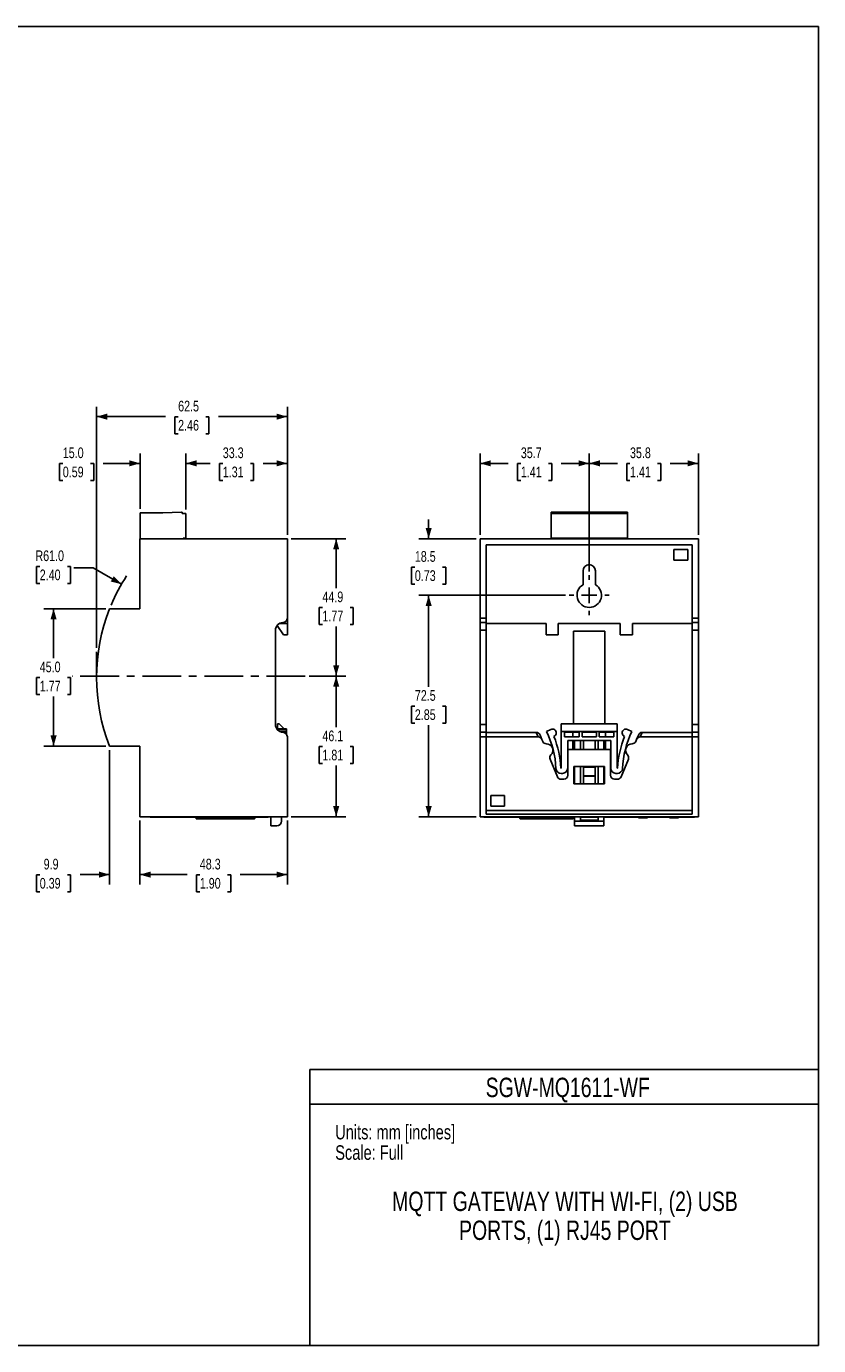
# Model space of a CAD drawing. Header units: millimetres. Extents: x 0 to 559, y 0 to 432.
# Tile 2 of 2: x 299 to 559, y 0 to 432. Entities that reach past the tile are written whole.
import ezdxf

# ---------------------------------------------------------------- set-up
doc = ezdxf.new("R2010")
doc.units = ezdxf.units.MM
doc.linetypes.add('CENTERX2', pattern=[20.32, 12.7, -2.54, 2.54, -2.54])
doc.layers.add('CENTER', color=40, linetype='CENTERX2')
doc.layers.add('DIMENSIONS', color=140, linetype='Continuous', lineweight=25)
doc.layers.add('TEXT', color=140, linetype='Continuous', lineweight=25)
doc.styles.add('SLDTEXTSTYLE0', font='TXT', dxfattribs={"width": 0.75})
doc.dimstyles.new('SLDDIMSTYLE0', dxfattribs={"dimtxt": 3.5, "dimasz": 3.5, "dimexe": 0, "dimexo": 0.0625, "dimgap": 0.875, "dimtad": 0, "dimtih": 1, "dimtoh": 1, "dimdec": 1, "dimrnd": 1e-09, "dimzin": 4, "dimdsep": 46, "dimtxsty": 'SLDTEXTSTYLE0', "dimsah": 1, "dimcen": 0.09, "dimadec": 0, "dimazin": 1, "dimtfac": 1, "dimtdec": 1, "dimtofl": 0, "dimtmove": 0, "dimatfit": 3, "dimfxl": 0, "dimfrac": 2, "dimtolj": 1, "dimtzin": 12, "dimarcsym": 0})
doc.dimstyles.new('SLDDIMSTYLE1', dxfattribs={"dimtxt": 3.5, "dimasz": 3.5, "dimexe": 0, "dimexo": 0.0625, "dimgap": 0.875, "dimtad": 0, "dimtih": 1, "dimtoh": 1, "dimdec": 1, "dimrnd": 1e-09, "dimzin": 12, "dimdsep": 46, "dimtxsty": 'SLDTEXTSTYLE0', "dimsah": 1, "dimcen": 0.09, "dimadec": 0, "dimazin": 3, "dimtfac": 1, "dimtdec": 1, "dimtmove": 0, "dimatfit": 0, "dimfxl": 0, "dimfrac": 2, "dimtolj": 1, "dimtzin": 12, "dimarcsym": 0})
doc.dimstyles.new('SLDDIMSTYLE2', dxfattribs={"dimtxt": 3.5, "dimasz": 3.5, "dimexe": 0, "dimexo": 0.0625, "dimgap": 0.875, "dimtad": 0, "dimtih": 1, "dimtoh": 1, "dimdec": 1, "dimrnd": 1e-09, "dimzin": 12, "dimdsep": 46, "dimtxsty": 'SLDTEXTSTYLE0', "dimsah": 1, "dimcen": 0.09, "dimadec": 0, "dimazin": 3, "dimtfac": 1, "dimtdec": 1, "dimtofl": 0, "dimtmove": 0, "dimatfit": 3, "dimfxl": 0, "dimfrac": 2, "dimtolj": 1, "dimtzin": 12, "dimarcsym": 0})
doc.dimstyles.new('SLDDIMSTYLE4', dxfattribs={"dimtxt": 3.5, "dimasz": 3.5, "dimexe": 0, "dimexo": 0.0625, "dimgap": 0.875, "dimtad": 0, "dimtih": 1, "dimtoh": 1, "dimdec": 1, "dimrnd": 1e-09, "dimzin": 4, "dimdsep": 46, "dimtxsty": 'SLDTEXTSTYLE0', "dimsah": 1, "dimcen": 0.09, "dimadec": 0, "dimazin": 1, "dimtfac": 1, "dimtdec": 1, "dimtmove": 0, "dimatfit": 0, "dimfxl": 0, "dimfrac": 2, "dimtolj": 1, "dimtzin": 12, "dimarcsym": 0})
doc.dimstyles.new('SLDDIMSTYLE5', dxfattribs={"dimtxt": 3.5, "dimasz": 3.5, "dimexe": 0, "dimexo": 0.0625, "dimgap": 0.875, "dimtad": 0, "dimtih": 1, "dimtoh": 1, "dimdec": 1, "dimrnd": 1e-09, "dimzin": 4, "dimdsep": 46, "dimtxsty": 'SLDTEXTSTYLE0', "dimsah": 1, "dimcen": 0, "dimadec": 0, "dimazin": 1, "dimtfac": 1, "dimtdec": 1, "dimtofl": 0, "dimtmove": 0, "dimatfit": 3, "dimfxl": 0, "dimfrac": 2, "dimtolj": 1, "dimtzin": 12, "dimarcsym": 0})

# ---------------------------------------------------------------- blocks, each defined once
blk = doc.blocks.new('SW_NOTE_1')
at = {"layer": 'TEXT', "color": 0, "char_height": 6.35, "attachment_point": 2, "style": 'SLDTEXTSTYLE0'}
for s, insert in [('MQTT GATEWAY WITH WI-FI, (2) USB', (69.95, 8.19)), ('PORTS, (1) RJ45 PORT', (69.93, -1.28))]:
    blk.add_mtext(s, dxfattribs=dict(at, insert=insert))
blk = doc.blocks.new('_D_8')
at = {"layer": 'DIMENSIONS'}
for p, q in [((386.05, 264.1), (403.96, 264.1)), ((400.78, 264.1), (400.78, 247.93)), ((396.26, 241.61), (395.19, 241.61)), ((395.19, 241.61), (395.19, 236.05)), ((405.31, 241.61), (406.37, 241.61)), ((406.37, 241.61), (406.37, 236.05)), ((395.19, 236.05), (396.26, 236.05)), ((400.78, 219.17), (400.78, 235.34)), ((406.37, 236.05), (405.31, 236.05)), ((391.9, 219.17), (403.96, 219.17))]:
    blk.add_line(p, q, dxfattribs=at)
for points in [[(400.78, 264.1), (399.78, 260.6), (401.78, 260.6)], [(400.78, 219.17), (401.78, 222.67), (399.78, 222.67)]]:
    blk.add_solid(points, dxfattribs=at)
at = {"layer": 'DIMENSIONS', "char_height": 3.5, "attachment_point": 1, "style": 'SLDTEXTSTYLE0'}
for s, insert in [('44.9', (396.26, 246.83)), ('1.77', (396.26, 240.56))]:
    blk.add_mtext(s, dxfattribs=dict(at, insert=insert))
blk = doc.blocks.new('_D_9')
at = {"layer": 'DIMENSIONS'}
for p, q in [((391.9, 219.17), (403.96, 219.17)), ((400.78, 219.17), (400.78, 202.43)), ((396.26, 196.11), (395.19, 196.11)), ((395.19, 196.11), (395.19, 190.55)), ((405.31, 196.11), (406.37, 196.11)), ((406.37, 196.11), (406.37, 190.55)), ((395.19, 190.55), (396.26, 190.55)), ((406.37, 190.55), (405.31, 190.55)), ((400.78, 173.1), (400.78, 189.84)), ((386.05, 173.1), (403.96, 173.1))]:
    blk.add_line(p, q, dxfattribs=at)
for points in [[(400.78, 219.17), (399.78, 215.67), (401.78, 215.67)], [(400.78, 173.1), (401.78, 176.6), (399.78, 176.6)]]:
    blk.add_solid(points, dxfattribs=at)
at = {"layer": 'DIMENSIONS', "char_height": 3.5, "attachment_point": 1, "style": 'SLDTEXTSTYLE0'}
for s, insert in [('46.1', (396.26, 201.33)), ('1.81', (396.26, 195.06))]:
    blk.add_mtext(s, dxfattribs=dict(at, insert=insert))
blk = doc.blocks.new('_D_10')
at = {"layer": 'DIMENSIONS'}
for p, q in [((322.28, 228.36), (322.28, 307.24)), ((384.78, 265.37), (384.78, 307.24)), ((322.28, 304.06), (344.87, 304.06)), ((349.01, 304.03), (347.94, 304.03)), ((347.94, 304.03), (347.94, 298.48)), ((358.06, 304.03), (359.12, 304.03)), ((359.12, 304.03), (359.12, 298.48)), ((384.78, 304.06), (362.19, 304.06)), ((347.94, 298.48), (349.01, 298.48)), ((359.12, 298.48), (358.06, 298.48))]:
    blk.add_line(p, q, dxfattribs=at)
for points in [[(322.28, 304.06), (325.78, 303.06), (325.78, 305.06)], [(384.78, 304.06), (381.28, 305.06), (381.28, 303.06)]]:
    blk.add_solid(points, dxfattribs=at)
at = {"layer": 'DIMENSIONS', "char_height": 3.5, "attachment_point": 1, "style": 'SLDTEXTSTYLE0'}
for s, insert in [('62.5', (349.01, 309.26)), ('2.46', (349.01, 302.99))]:
    blk.add_mtext(s, dxfattribs=dict(at, insert=insert))
blk = doc.blocks.new('_D_11')
at = {"layer": 'DIMENSIONS'}
for p, q in [((351.53, 273.65), (351.53, 291.96)), ((384.78, 265.37), (384.78, 291.96)), ((351.53, 288.78), (359.5, 288.78)), ((363.63, 288.75), (362.57, 288.75)), ((362.57, 288.75), (362.57, 283.2)), ((372.68, 288.75), (373.75, 288.75)), ((373.75, 288.75), (373.75, 283.2)), ((384.78, 288.78), (376.82, 288.78)), ((362.57, 283.2), (363.63, 283.2)), ((373.75, 283.2), (372.68, 283.2))]:
    blk.add_line(p, q, dxfattribs=at)
for points in [[(351.53, 288.78), (355.03, 287.78), (355.03, 289.78)], [(384.78, 288.78), (381.28, 289.78), (381.28, 287.78)]]:
    blk.add_solid(points, dxfattribs=at)
at = {"layer": 'DIMENSIONS', "char_height": 3.5, "attachment_point": 1, "style": 'SLDTEXTSTYLE0'}
for s, insert in [('33.3', (363.63, 293.98)), ('1.31', (363.63, 287.71))]:
    blk.add_mtext(s, dxfattribs=dict(at, insert=insert))
blk = doc.blocks.new('_D_12')
at = {"layer": 'DIMENSIONS'}
for p, q in [((336.53, 273.87), (336.53, 291.96)), ((351.53, 273.65), (351.53, 291.96)), ((311.23, 288.75), (310.17, 288.75)), ((310.17, 288.75), (310.17, 283.2)), ((320.28, 288.75), (321.35, 288.75)), ((321.35, 288.75), (321.35, 283.2)), ((336.53, 288.78), (324.42, 288.78)), ((351.53, 288.78), (357.88, 288.78)), ((310.17, 283.2), (311.23, 283.2)), ((321.35, 283.2), (320.28, 283.2))]:
    blk.add_line(p, q, dxfattribs=at)
for points in [[(336.53, 288.78), (333.03, 289.78), (333.03, 287.78)], [(351.53, 288.78), (355.03, 287.78), (355.03, 289.78)]]:
    blk.add_solid(points, dxfattribs=at)
at = {"layer": 'DIMENSIONS', "char_height": 3.5, "attachment_point": 1, "style": 'SLDTEXTSTYLE0'}
for s, insert in [('15.0', (311.23, 293.98)), ('0.59', (311.23, 287.71))]:
    blk.add_mtext(s, dxfattribs=dict(at, insert=insert))
blk = doc.blocks.new('_D_13')
at = {"layer": 'DIMENSIONS'}
for p, q in [((303.68, 255.06), (302.62, 255.06)), ((302.62, 255.06), (302.62, 249.5)), ((312.73, 255.06), (313.8, 255.06)), ((313.8, 255.06), (313.8, 249.5)), ((321.22, 254.54), (314.87, 254.54)), ((330.46, 249.21), (321.22, 254.54)), ((302.62, 249.5), (303.68, 249.5)), ((313.8, 249.5), (312.73, 249.5))]:
    blk.add_line(p, q, dxfattribs=at)
blk.add_arc((383.3, 218.7), 61.02, 147.0213, 157.1688, dxfattribs=at)
blk.add_solid([(330.46, 249.21), (327.93, 251.83), (326.93, 250.09)], dxfattribs=at)
at = {"layer": 'DIMENSIONS', "char_height": 3.5, "attachment_point": 1, "style": 'SLDTEXTSTYLE0'}
for s, insert in [('R61.0', (302.26, 260.28)), ('2.40', (303.68, 254.02))]:
    blk.add_mtext(s, dxfattribs=dict(at, insert=insert))
blk = doc.blocks.new('_D_14')
at = {"layer": 'DIMENSIONS'}
for p, q in [((325.31, 241.2), (305.03, 241.2)), ((308.21, 241.2), (308.21, 224.99)), ((303.68, 218.67), (302.62, 218.67)), ((302.62, 218.67), (302.62, 213.12)), ((312.73, 218.67), (313.8, 218.67)), ((313.8, 218.67), (313.8, 213.12)), ((302.62, 213.12), (303.68, 213.12)), ((308.21, 196.2), (308.21, 212.41)), ((313.8, 213.12), (312.73, 213.12)), ((325.31, 196.2), (305.03, 196.2))]:
    blk.add_line(p, q, dxfattribs=at)
for points in [[(308.21, 241.2), (307.21, 237.7), (309.21, 237.7)], [(308.21, 196.2), (309.21, 199.7), (307.21, 199.7)]]:
    blk.add_solid(points, dxfattribs=at)
at = {"layer": 'DIMENSIONS', "char_height": 3.5, "attachment_point": 1, "style": 'SLDTEXTSTYLE0'}
for s, insert in [('45.0', (303.68, 223.9)), ('1.77', (303.68, 217.63))]:
    blk.add_mtext(s, dxfattribs=dict(at, insert=insert))
blk = doc.blocks.new('_D_15')
at = {"layer": 'DIMENSIONS'}
for p, q in [((326.58, 194.93), (326.58, 150.98)), ((336.48, 171.83), (336.48, 150.98)), ((303.68, 154.13), (302.62, 154.13)), ((302.62, 154.13), (302.62, 148.57)), ((312.73, 154.13), (313.8, 154.13)), ((313.8, 154.13), (313.8, 148.57)), ((326.58, 154.16), (316.87, 154.16)), ((336.48, 154.16), (342.83, 154.16)), ((302.62, 148.57), (303.68, 148.57)), ((313.8, 148.57), (312.73, 148.57))]:
    blk.add_line(p, q, dxfattribs=at)
for points in [[(326.58, 154.16), (323.08, 155.16), (323.08, 153.16)], [(336.48, 154.16), (339.98, 153.16), (339.98, 155.16)]]:
    blk.add_solid(points, dxfattribs=at)
at = {"layer": 'DIMENSIONS', "char_height": 3.5, "attachment_point": 1, "style": 'SLDTEXTSTYLE0'}
for s, insert in [('9.9', (304.97, 159.35)), ('0.39', (303.68, 153.08))]:
    blk.add_mtext(s, dxfattribs=dict(at, insert=insert))
blk = doc.blocks.new('_D_16')
at = {"layer": 'DIMENSIONS'}
for p, q in [((336.48, 171.83), (336.48, 150.98)), ((384.78, 171.83), (384.78, 150.98)), ((336.48, 154.16), (351.97, 154.16)), ((356.11, 154.13), (355.04, 154.13)), ((355.04, 154.13), (355.04, 148.57)), ((365.16, 154.13), (366.22, 154.13)), ((366.22, 154.13), (366.22, 148.57)), ((384.78, 154.16), (369.29, 154.16)), ((355.04, 148.57), (356.11, 148.57)), ((366.22, 148.57), (365.16, 148.57))]:
    blk.add_line(p, q, dxfattribs=at)
for points in [[(336.48, 154.16), (339.98, 153.16), (339.98, 155.16)], [(384.78, 154.16), (381.28, 155.16), (381.28, 153.16)]]:
    blk.add_solid(points, dxfattribs=at)
at = {"layer": 'DIMENSIONS', "char_height": 3.5, "attachment_point": 1, "style": 'SLDTEXTSTYLE0'}
for s, insert in [('48.3', (356.11, 159.35)), ('1.90', (356.11, 153.08))]:
    blk.add_mtext(s, dxfattribs=dict(at, insert=insert))
blk = doc.blocks.new('_D_21')
at = {"layer": 'DIMENSIONS'}
for p, q in [((483.66, 253.41), (483.66, 291.96)), ((519.41, 265.37), (519.41, 291.96)), ((483.66, 288.78), (492.87, 288.78)), ((497.01, 288.75), (495.94, 288.75)), ((495.94, 288.75), (495.94, 283.2)), ((506.06, 288.75), (507.13, 288.75)), ((507.13, 288.75), (507.13, 283.2)), ((519.41, 288.78), (510.2, 288.78)), ((495.94, 283.2), (497.01, 283.2)), ((507.13, 283.2), (506.06, 283.2))]:
    blk.add_line(p, q, dxfattribs=at)
for points in [[(483.66, 288.78), (487.16, 287.78), (487.16, 289.78)], [(519.41, 288.78), (515.91, 289.78), (515.91, 287.78)]]:
    blk.add_solid(points, dxfattribs=at)
at = {"layer": 'DIMENSIONS', "char_height": 3.5, "attachment_point": 1, "style": 'SLDTEXTSTYLE0'}
for s, insert in [('35.8', (497.01, 293.98)), ('1.41', (497.01, 287.71))]:
    blk.add_mtext(s, dxfattribs=dict(at, insert=insert))
blk = doc.blocks.new('_D_22')
at = {"layer": 'DIMENSIONS'}
for p, q in [((447.91, 265.37), (447.91, 291.96)), ((483.66, 253.41), (483.66, 291.96)), ((447.91, 288.78), (457.12, 288.78)), ((461.26, 288.75), (460.19, 288.75)), ((460.19, 288.75), (460.19, 283.2)), ((470.31, 288.75), (471.38, 288.75)), ((471.38, 288.75), (471.38, 283.2)), ((483.66, 288.78), (474.45, 288.78)), ((460.19, 283.2), (461.26, 283.2)), ((471.38, 283.2), (470.31, 283.2))]:
    blk.add_line(p, q, dxfattribs=at)
for points in [[(447.91, 288.78), (451.41, 287.78), (451.41, 289.78)], [(483.66, 288.78), (480.16, 289.78), (480.16, 287.78)]]:
    blk.add_solid(points, dxfattribs=at)
at = {"layer": 'DIMENSIONS', "char_height": 3.5, "attachment_point": 1, "style": 'SLDTEXTSTYLE0'}
for s, insert in [('35.7', (461.26, 293.98)), ('1.41', (461.26, 287.71))]:
    blk.add_mtext(s, dxfattribs=dict(at, insert=insert))
blk = doc.blocks.new('_D_23')
at = {"layer": 'DIMENSIONS'}
for p, q in [((431.07, 264.1), (431.07, 270.45)), ((446.64, 264.1), (427.89, 264.1)), ((426.54, 254.82), (425.48, 254.82)), ((425.48, 254.82), (425.48, 249.27)), ((435.59, 254.82), (436.66, 254.82)), ((436.66, 254.82), (436.66, 249.27)), ((425.48, 249.27), (426.54, 249.27)), ((436.66, 249.27), (435.59, 249.27)), ((475.85, 245.6), (427.89, 245.6)), ((431.07, 245.6), (431.07, 239.25))]:
    blk.add_line(p, q, dxfattribs=at)
for points in [[(431.07, 264.1), (432.07, 267.6), (430.07, 267.6)], [(431.07, 245.6), (430.07, 242.1), (432.07, 242.1)]]:
    blk.add_solid(points, dxfattribs=at)
at = {"layer": 'DIMENSIONS', "char_height": 3.5, "attachment_point": 1, "style": 'SLDTEXTSTYLE0'}
for s, insert in [('18.5', (426.54, 260.05)), ('0.73', (426.54, 253.78))]:
    blk.add_mtext(s, dxfattribs=dict(at, insert=insert))
blk = doc.blocks.new('_D_24')
at = {"layer": 'DIMENSIONS'}
for p, q in [((475.85, 245.6), (427.89, 245.6)), ((431.07, 245.6), (431.07, 215.64)), ((426.54, 209.32), (425.48, 209.32)), ((425.48, 209.32), (425.48, 203.77)), ((435.59, 209.32), (436.66, 209.32)), ((436.66, 209.32), (436.66, 203.77)), ((425.48, 203.77), (426.54, 203.77)), ((431.07, 173.1), (431.07, 203.06)), ((436.66, 203.77), (435.59, 203.77)), ((446.64, 173.1), (427.89, 173.1))]:
    blk.add_line(p, q, dxfattribs=at)
for points in [[(431.07, 245.6), (430.07, 242.1), (432.07, 242.1)], [(431.07, 173.1), (432.07, 176.6), (430.07, 176.6)]]:
    blk.add_solid(points, dxfattribs=at)
at = {"layer": 'DIMENSIONS', "char_height": 3.5, "attachment_point": 1, "style": 'SLDTEXTSTYLE0'}
for s, insert in [('72.5', (426.54, 214.55)), ('2.85', (426.54, 208.28))]:
    blk.add_mtext(s, dxfattribs=dict(at, insert=insert))
blk = doc.blocks.new('SW_CENTERMARKSYMBOL_0')
at = {"layer": 'CENTER', "color": 0}
for p, q in [((0, 5.08), (0, 6.54)), ((-5.08, 0), (-6.54, 0)), ((0, 0), (-2.54, 0)), ((0, 0), (0, 2.54)), ((0, 0), (0, -2.54)), ((0, 0), (2.54, 0)), ((5.08, 0), (6.54, 0)), ((0, -5.08), (0, -6.54))]:
    blk.add_line(p, q, dxfattribs=at)

msp = doc.modelspace()

# ---------------------------------------------------------------- linework, layer by layer
at = {"color": 7, "linetype": 'Continuous'}
for p, q in [((0, 431.8), (558.8, 431.8)), ((558.8, 431.8), (558.8, 0)), ((558.8, 0), (0, 0))]:
    msp.add_line(p, q, dxfattribs=at)
for p, q in [((336.53, 264.1), (336.53, 272.6)), ((336.53, 272.6), (344.03, 272.6)), ((344.03, 272.6), (350.13, 272.78)), ((350.13, 272.78), (350.28, 272.78)), ((350.28, 272.78), (350.28, 272.38)), ((350.28, 272.38), (351.53, 272.38)), ((351.53, 272.38), (351.53, 264.32)), ((496.16, 272.78), (471.16, 272.78)), ((471.16, 272.78), (471.16, 272.38)), ((496.16, 272.38), (471.16, 272.38)), ((471.16, 272.38), (471.16, 264.32)), ((496.16, 272.78), (496.16, 272.38)), ((496.16, 272.38), (496.16, 264.32)), ((336.48, 264.1), (336.48, 241.2)), ((384.78, 264.1), (336.48, 264.1)), ((351.53, 264.32), (350.68, 264.32)), ((350.68, 264.32), (350.68, 264.1)), ((384.78, 238.15), (384.78, 264.1)), ((447.91, 238.15), (447.91, 264.1)), ((447.91, 264.1), (519.41, 264.1)), ((496.16, 264.32), (471.16, 264.32)), ((471.16, 264.32), (471.16, 264.1)), ((496.16, 264.32), (496.16, 264.1)), ((519.41, 238.15), (519.41, 264.1)), ((449.91, 236.32), (449.91, 262.1)), ((449.91, 262.1), (517.41, 262.1)), ((449.91, 238.15), (449.91, 262.1)), ((511.41, 260.6), (511.41, 257.1)), ((515.91, 260.6), (511.41, 260.6)), ((515.91, 257.1), (515.91, 260.6)), ((517.41, 236.32), (517.41, 262.1)), ((517.41, 238.15), (517.41, 262.1)), ((511.41, 257.1), (515.91, 257.1)), ((481.63, 253.6), (481.63, 249.05)), ((485.68, 249.05), (485.68, 253.6)), ((336.48, 241.2), (326.58, 241.2)), ((384.78, 236.32), (384.78, 238.15)), ((447.91, 238.15), (449.91, 238.15)), ((447.91, 236.65), (447.91, 238.15)), ((517.41, 238.15), (519.41, 238.15)), ((519.41, 238.15), (519.41, 236.65)), ((380.88, 203.25), (380.88, 234.15)), ((381.4, 235.68), (383.54, 232.62)), ((382.14, 236.32), (384.78, 236.32)), ((384.78, 236.32), (384.78, 232.62)), ((449.91, 236.65), (447.91, 236.65)), ((447.91, 234.15), (447.91, 236.65)), ((449.91, 234.15), (447.91, 234.15)), ((447.91, 203.25), (447.91, 234.15)), ((449.91, 236.32), (469.53, 236.32)), ((449.91, 234.15), (449.91, 236.32)), ((449.91, 203.25), (449.91, 234.15)), ((469.53, 236.32), (469.53, 232.62)), ((473.53, 236.32), (493.78, 236.32)), ((473.53, 232.62), (473.53, 236.32)), ((488.81, 233.82), (478.51, 233.82)), ((478.51, 233.82), (478.51, 203.56)), ((488.81, 233.82), (488.81, 203.56)), ((493.78, 236.32), (493.78, 232.62)), ((497.78, 236.32), (517.41, 236.32)), ((497.78, 232.62), (497.78, 236.32)), ((519.41, 236.65), (517.41, 236.65)), ((517.41, 236.32), (517.41, 234.15)), ((519.41, 234.15), (517.41, 234.15)), ((517.41, 203.25), (517.41, 234.15)), ((519.41, 236.65), (519.41, 234.15)), ((519.41, 203.25), (519.41, 234.15)), ((383.54, 232.62), (384.78, 232.62)), ((469.53, 232.62), (473.53, 232.62)), ((493.78, 232.62), (497.78, 232.62)), ((381.57, 202.01), (381.57, 203.56)), ((382.05, 203.56), (381.57, 203.56)), ((383.79, 201.83), (382.05, 203.56)), ((447.91, 203.25), (449.91, 203.25)), ((447.91, 200.75), (447.91, 203.25)), ((449.91, 200.75), (449.91, 203.25)), ((474.46, 203.56), (492.86, 203.56)), ((474.46, 201.06), (474.46, 203.56)), ((492.86, 203.56), (492.86, 201.06)), ((517.41, 203.25), (519.41, 203.25)), ((517.41, 203.25), (517.41, 200.75)), ((519.41, 203.25), (519.41, 200.75)), ((381.57, 202.01), (381.21, 202.01)), ((384.55, 201.83), (381.33, 201.83)), ((384.55, 201.71), (381.41, 201.71)), ((384.55, 201.01), (382.27, 201.01)), ((384.55, 201.83), (384.55, 201.71)), ((384.55, 201.71), (384.55, 201.01)), ((384.55, 201.01), (384.55, 200.05)), ((384.78, 173.1), (384.78, 199.25)), ((447.91, 200.75), (449.91, 200.75)), ((447.91, 199.25), (447.91, 200.75)), ((447.91, 173.1), (447.91, 199.25)), ((449.91, 199.25), (447.91, 199.25)), ((449.91, 199.25), (449.91, 200.75)), ((449.91, 200.72), (466.32, 200.72)), ((449.91, 175.1), (449.91, 199.25)), ((449.91, 173.97), (449.91, 199.22)), ((449.91, 199.22), (466.94, 199.22)), ((466.94, 199.22), (466.32, 200.72)), ((467.56, 199.86), (468.18, 198.36)), ((471.1, 201.71), (469.66, 201.01)), ((474.46, 188.96), (474.46, 201.06)), ((492.86, 201.06), (474.46, 201.06)), ((480.41, 200.8), (475.61, 200.8)), ((475.61, 200.8), (475.61, 199.3)), ((475.61, 199.3), (480.41, 199.3)), ((478.51, 200.72), (478.28, 200.72)), ((478.28, 200.72), (478.28, 199.3)), ((478.51, 200.8), (478.51, 200.72)), ((480.41, 199.3), (480.41, 200.8)), ((486, 200.8), (481.31, 200.8)), ((481.31, 200.8), (481.31, 199.3)), ((481.31, 199.3), (486, 199.3)), ((486, 199.3), (486, 200.8)), ((491.7, 200.8), (486.9, 200.8)), ((486.9, 200.8), (486.9, 199.3)), ((486.9, 199.3), (491.7, 199.3)), ((488.81, 200.8), (488.81, 200.72)), ((488.81, 200.72), (489.03, 200.72)), ((489.03, 199.3), (489.03, 200.72)), ((491.7, 199.3), (491.7, 200.8)), ((492.86, 201.06), (492.86, 188.96)), ((496.22, 201.71), (497.66, 201.01)), ((499.14, 198.36), (499.76, 199.86)), ((501, 200.72), (500.38, 199.22)), ((500.38, 199.22), (517.41, 199.22)), ((501, 200.72), (517.41, 200.72)), ((517.41, 200.75), (519.41, 200.75)), ((517.41, 200.75), (517.41, 199.25)), ((519.41, 199.25), (517.41, 199.25)), ((517.41, 175.1), (517.41, 199.25)), ((517.41, 173.97), (517.41, 199.22)), ((519.41, 200.75), (519.41, 199.25)), ((519.41, 173.1), (519.41, 199.25)), ((326.58, 196.2), (336.48, 196.2)), ((336.48, 196.2), (336.48, 173.1)), ((468.43, 197.76), (468.18, 198.36)), ((490.71, 198.1), (476.61, 198.1)), ((476.61, 188.96), (476.61, 198.1)), ((476.63, 195.15), (476.63, 186.67)), ((476.63, 195.15), (490.68, 195.15)), ((478.28, 198.1), (478.28, 195.15)), ((478.88, 195.15), (478.88, 198.1)), ((480.76, 195.15), (480.76, 198.1)), ((481.73, 195.15), (481.73, 198.1)), ((485.58, 195.15), (485.58, 198.1)), ((486.55, 198.1), (486.55, 195.15)), ((488.43, 198.1), (488.43, 195.15)), ((489.03, 195.15), (489.03, 198.1)), ((490.68, 195.15), (490.68, 186.67)), ((490.71, 188.96), (490.71, 198.1)), ((498.89, 197.76), (499.14, 198.36)), ((473.22, 186.19), (470.84, 191.95)), ((494.1, 186.19), (496.48, 191.95)), ((474.46, 188.96), (474.37, 188.96)), ((474.43, 187.3), (474.95, 187.3)), ((478.63, 189.55), (488.68, 189.55)), ((478.63, 183.9), (478.63, 189.55)), ((478.88, 183.9), (478.88, 189.55)), ((480.76, 183.9), (480.76, 189.55)), ((481.73, 189.3), (481.73, 189.55)), ((481.73, 189.3), (481.73, 186.46)), ((485.58, 189.3), (481.73, 189.3)), ((481.73, 186.35), (481.73, 186.46)), ((481.73, 186.46), (485.58, 186.46)), ((485.58, 186.35), (481.73, 186.35)), ((481.73, 186.35), (481.73, 183.9)), ((485.58, 189.55), (485.58, 189.3)), ((485.58, 186.46), (485.58, 189.3)), ((485.58, 186.46), (485.58, 186.35)), ((485.58, 183.9), (485.58, 186.35)), ((486.55, 189.55), (486.55, 183.9)), ((488.43, 189.55), (488.43, 183.9)), ((488.68, 183.9), (488.68, 189.55)), ((492.89, 187.3), (492.37, 187.3)), ((492.86, 188.96), (492.95, 188.96)), ((475.36, 185.4), (474.4, 185.4)), ((478.63, 183.9), (488.68, 183.9)), ((491.95, 185.4), (492.92, 185.4)), ((455.91, 180.1), (451.41, 180.1)), ((451.41, 180.1), (451.41, 176.6)), ((455.91, 176.6), (455.91, 180.1)), ((336.48, 173.1), (384.78, 173.1)), ((339.88, 173.1), (339.88, 172.97)), ((339.88, 172.97), (378.49, 172.97)), ((354.91, 172.55), (354.91, 172.97)), ((374.11, 172.55), (374.11, 172.97)), ((378.49, 173.1), (378.49, 172.97)), ((379.33, 170.16), (379.33, 173.1)), ((382.83, 171.68), (382.83, 173.1)), ((447.91, 173.1), (519.41, 173.1)), ((449.16, 173.1), (449.16, 172.97)), ((449.16, 172.97), (478.88, 172.97)), ((449.91, 175.1), (517.41, 175.1)), ((449.91, 173.97), (517.41, 173.97)), ((451.41, 176.6), (455.91, 176.6)), ((460.98, 172.55), (460.98, 172.97)), ((478.39, 172.55), (478.39, 172.97)), ((478.88, 171.68), (478.88, 173.1)), ((480.76, 172.04), (480.76, 173.1)), ((480.76, 172.97), (486.55, 172.97)), ((486.55, 173.1), (486.55, 172.04)), ((488.43, 173.1), (488.43, 171.68)), ((488.43, 172.97), (518.16, 172.97)), ((499.77, 172.77), (499.77, 172.97)), ((502.77, 172.77), (499.77, 172.77)), ((502.77, 172.77), (502.77, 172.97)), ((509.92, 172.97), (509.92, 172.77)), ((512.92, 172.77), (509.92, 172.77)), ((512.92, 172.77), (512.92, 172.97)), ((518.16, 173.1), (518.16, 172.97)), ((354.91, 172.55), (374.11, 172.55)), ((373.98, 172.42), (355.03, 172.42)), ((379.33, 170.16), (381.31, 170.16)), ((460.98, 172.55), (478.39, 172.55)), ((478.27, 172.42), (461.1, 172.42)), ((478.88, 170.16), (478.88, 171.68)), ((478.88, 171.68), (488.43, 171.68)), ((488.43, 170.16), (478.88, 170.16)), ((486.55, 172.04), (480.76, 172.04)), ((488.43, 171.68), (488.43, 170.16))]:
    msp.add_line(p, q)
at = {"color": 140, "linetype": 'Continuous', "lineweight": 18}
msp.add_line((558.8, 0), (558.8, 90.42), dxfattribs=at)
at = {"color": 7, "linetype": 'Continuous', "lineweight": 18}
msp.add_line((558.8, 0), (318.87, 0), dxfattribs=at)
for centre, radius, start, end in [((483.66, 253.6), 2.03, 0, 180), ((483.66, 245.6), 4, 120.4144, 59.5856), ((383.3, 218.7), 61.02, 158.3612, 201.6388), ((383.28, 238.15), 1.5, 271.4325, 0), ((383.38, 234.15), 2.5, 91.4325, 180), ((383.38, 203.25), 2.5, 180, 268.5675), ((383.28, 199.25), 1.5, 0, 88.5675), ((441.62, 187.35), 31.19, 2.8147, 25.9712), ((471.62, 200.58), 1.25, 292.695, 114.8791), ((441.62, 187.35), 32.79, 2.8147, 21.6029), ((525.7, 187.35), 32.79, 158.3971, 177.1853), ((495.7, 200.58), 1.25, 65.1209, 247.305), ((525.7, 187.35), 31.19, 154.0288, 177.1853), ((469.6, 198.25), 1.27, 202.5, 270.5326), ((469.63, 194.85), 2.13, 314.4674, 90.5326), ((497.69, 194.85), 2.13, 89.4674, 225.5326), ((497.72, 198.25), 1.27, 269.4674, 337.5), ((472.01, 192.43), 1.27, 134.4674, 202.5), ((495.31, 192.43), 1.27, 337.5, 45.5326), ((474.43, 188.96), 1.66, 182.8147, 270), ((474.4, 186.67), 1.27, 202.5, 270), ((474.95, 188.96), 1.66, 270, 0), ((475.36, 186.67), 1.27, 270, 0), ((491.95, 186.67), 1.27, 180, 270), ((492.37, 188.96), 1.66, 180, 270), ((492.89, 188.96), 1.66, 270, 357.1853), ((492.92, 186.67), 1.27, 270, 337.5), ((355.03, 172.55), 0.127, 180, 270), ((373.98, 172.55), 0.127, 270, 0), ((381.31, 171.68), 1.52, 270, 0), ((461.1, 172.55), 0.127, 180, 270), ((478.27, 172.55), 0.127, 270, 0)]:
    msp.add_arc(centre, radius, start, end)
for centre, major_axis, start_param, end_param in [((466.39, 199.37), (-0.52, 1.26), 4.712389, 5.9145), ((467.01, 197.87), (-0.52, 1.26), 4.712389, 5.9145), ((500.31, 197.87), (-0.52, -1.26), 3.510278, 4.712389), ((500.93, 199.37), (-0.52, -1.26), 3.510278, 4.712389)]:
    msp.add_ellipse(centre, major_axis=major_axis, ratio=0.932734, start_param=start_param, end_param=end_param)
at = {"layer": 'CENTER'}
msp.add_line((390.63, 219.17), (314.35, 219.17), dxfattribs=at)
at = {"layer": 'DIMENSIONS'}
msp.add_line((322.28, 218.7), (322.28, 227.09), dxfattribs=at)
at = {"layer": 'TEXT'}
for p, q in [((558.8, 90.42), (392.18, 90.42)), ((392.18, 0), (392.18, 90.42)), ((392.18, 78.99), (558.8, 78.99)), ((558.8, 0), (392.18, 0))]:
    msp.add_line(p, q, dxfattribs=at)

# ---------------------------------------------------------------- block references
at = {"layer": 'CENTER'}
msp.add_blockref('SW_CENTERMARKSYMBOL_0', (483.66, 245.6), dxfattribs=at)
at = {"layer": 'TEXT'}
msp.add_blockref('SW_NOTE_1', (405.77, 42.22), dxfattribs=at)

# ---------------------------------------------------------------- texts
at = {"layer": 'TEXT', "style": 'SLDTEXTSTYLE0'}
for s, insert, char_height, attachment_point in [('SGW-MQ1611-WF', (476.63, 87.69), 6.35, 2), ('Units: mm [inches]', (400.46, 72.26), 4.7625, 1), ('Scale: Full', (400.46, 65.58), 4.7625, 1)]:
    msp.add_mtext(s, dxfattribs=dict(at, insert=insert, char_height=char_height, attachment_point=attachment_point))

# ---------------------------------------------------------------- dimensions: what is measured, and where the dimension line sits
at = {"layer": 'DIMENSIONS'}
for base, p1, p2, angle, dimstyle, picture, middle in [((384.78, 304.06), (322.28, 227.09), (384.78, 264.1), 0, 'SLDDIMSTYLE2', '_D_10', (353.53, 304.06)), ((336.53, 288.78), (351.53, 272.38), (336.53, 272.6), 0, 'SLDDIMSTYLE4', '_D_12', (315.76, 288.78)), ((384.7825, 288.7811), (351.5324, 272.3812), (384.7825, 264.101), 0, 'SLDDIMSTYLE2', '_D_11', (368.1574, 288.7811)), ((431.07, 264.1), (477.12, 245.6), (447.91, 264.1), 90, 'SLDDIMSTYLE1', '_D_23', (431.07, 254.85)), ((400.78, 219.17), (384.78, 264.1), (390.63, 219.17), 90, 'SLDDIMSTYLE2', '_D_8', (400.78, 241.63)), ((431.07, 245.6), (447.91, 173.1), (477.12, 245.6), 90, 'SLDDIMSTYLE2', '_D_24', (431.07, 209.35)), ((308.21, 196.2), (326.58, 241.2), (326.58, 196.2), 90, 'SLDDIMSTYLE0', '_D_14', (308.21, 218.7)), ((400.78, 219.17), (384.78, 173.1), (390.63, 219.17), 90, 'SLDDIMSTYLE2', '_D_9', (400.78, 196.13)), ((336.48, 154.16), (326.58, 196.2), (336.48, 173.1), 0, 'SLDDIMSTYLE1', '_D_15', (308.21, 154.16)), ((384.78, 154.16), (336.48, 173.1), (384.78, 173.1), 0, 'SLDDIMSTYLE2', '_D_16', (360.63, 154.16))]:
    dim = msp.add_linear_dim(base=base, p1=p1, p2=p2, angle=angle, dimstyle=dimstyle, dxfattribs=at)
    dim.commit()
    dim.dimension.update_dxf_attribs({"geometry": picture, "text_midpoint": middle, "dimtype": 160})
for base, p2, picture, middle in [((447.9098133, 288.7810991), (447.9098133, 264.1010276), '_D_22', (465.7848133, 288.7810991)), ((519.4098133, 288.7810991), (519.4098133, 264.1010276), '_D_21', (501.5348133, 288.7810991))]:
    dim = msp.add_linear_dim(base=base, p1=(483.6598132, 252.1410277), p2=p2, dimstyle='SLDDIMSTYLE2', dxfattribs=at)
    dim.commit()
    dim.dimension.update_dxf_attribs({"geometry": picture, "text_midpoint": middle, "dimtype": 160})
dim = msp.add_radius_dim(center=(383.3, 218.7), mpoint=(330.46, 249.21), dimstyle='SLDDIMSTYLE5', dxfattribs=at)
dim.commit()
dim.dimension.update_dxf_attribs({"geometry": '_D_13', "text_midpoint": (308.21, 254.54), "dimtype": 164})

doc.saveas('drawing.dxf')
